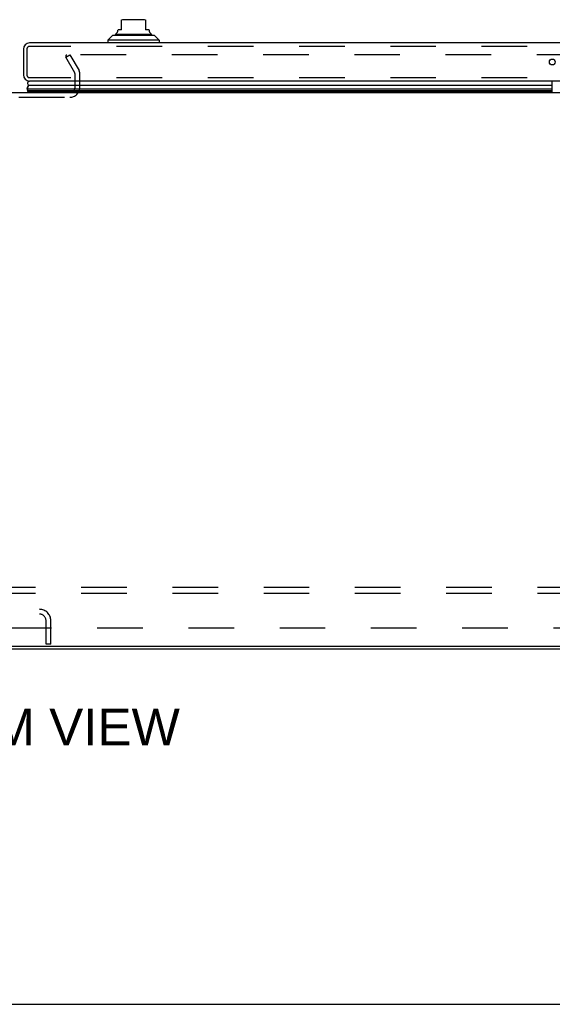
# Model space of a CAD drawing. Header units: inches. Extents: x 0 to 179, y 0 to 116.
# Tile 30 of 234: x 57 to 69, y 0 to 21. Entities that reach past the tile are written whole.
import ezdxf

# ---------------------------------------------------------------- set-up
doc = ezdxf.new("R2010")
doc.units = ezdxf.units.IN
doc.header["$LTSCALE"] = 9.842105
doc.header["$MEASUREMENT"] = 0
doc.linetypes.add('HIDDEN', pattern=[0.2, 0.1, -0.1])
doc.layers.get('0').update_dxf_attribs({"linetype": 'CONTINUOUS'})
for name, color, linetype in [('DEFAULT_2', 8, 'HIDDEN'), ('DIMENSIONS', 7, 'CONTINUOUS'), ('RIGHTHAND_DOOR_ASSEMBLY', 7, 'CONTINUOUS'), ('SUBPANEL', 7, 'CONTINUOUS')]:
    doc.layers.add(name, color=color, linetype=linetype)
doc.styles.get("Standard").update_dxf_attribs({"font": 'arial.ttf'})

msp = doc.modelspace()

# ---------------------------------------------------------------- linework, layer by layer
at = {"color": 7, "linetype": 'Continuous'}
for p, q in [((34.444, 19.665), (78.944, 19.665)), ((80.579, 7.717), (32.809, 7.717)), ((0, 0), (178.947, 0))]:
    msp.add_line(p, q, dxfattribs=at)
at = {"color": 3, "linetype": 'Continuous'}
msp.add_line((32.92, 7.665), (80.468, 7.665), dxfattribs=at)
at = {"layer": 'DEFAULT_2', "color": 8, "linetype": 'HIDDEN'}
for p, q in [((58.14, 20.426), (58.23, 20.478)), ((58.336, 20.086), (58.14, 20.426)), ((58.148, 20.413), (58.148, 20.465)), ((79.127, 20.478), (58.163, 20.478)), ((58.23, 20.478), (58.426, 20.138)), ((58.34, 19.78), (58.34, 20.071)), ((58.444, 19.78), (58.444, 20.07)), ((55.163, 19.561), (58.225, 19.561)), ((55.816, 8.519), (57.573, 8.519)), ((55.816, 8.415), (57.573, 8.415)), ((57.715, 7.769), (57.715, 8.273)), ((57.819, 7.769), (57.819, 8.273)), ((57.819, 7.769), (57.715, 7.769))]:
    msp.add_line(p, q, dxfattribs=at)
for points in [[(58.148, 20.465), (58.149, 20.466), (58.149, 20.468), (58.149, 20.469), (58.15, 20.47), (58.151, 20.472), (58.152, 20.473), (58.153, 20.474), (58.154, 20.475), (58.155, 20.476), (58.157, 20.477), (58.158, 20.477), (58.16, 20.478), (58.162, 20.478), (58.163, 20.478)], [(58.15, 20.459), (58.149, 20.46), (58.149, 20.462), (58.149, 20.463), (58.148, 20.465), (58.148, 20.465)]]:
    msp.add_lwpolyline(points, dxfattribs=at)
for centre, radius, start, end in [((58.307, 20.07), 0.033, 0, 30), ((58.307, 20.07), 0.137, 0, 30), ((58.225, 19.78), 0.219, 270, 360), ((58.225, 19.78), 0.115, 270, 360), ((57.573, 8.273), 0.246, 0, 90), ((57.573, 8.273), 0.142, 0, 90)]:
    msp.add_arc(centre, radius, start, end, dxfattribs=at)
at = {"layer": 'RIGHTHAND_DOOR_ASSEMBLY', "color": 7, "linetype": 'Continuous'}
for p, q in [((59.818, 21.235), (59.385, 21.235)), ((59.345, 21.019), (59.345, 21.229)), ((59.857, 21.229), (59.857, 21.019)), ((59.148, 20.893), (59.05, 20.794)), ((60.054, 20.893), (59.148, 20.893)), ((59.217, 20.92), (59.985, 20.92)), ((59.267, 21.006), (59.267, 21.019)), ((59.345, 21.019), (59.267, 21.019)), ((59.936, 21.019), (59.857, 21.019)), ((59.936, 21.006), (59.936, 21.019)), ((60.054, 20.893), (60.152, 20.794)), ((59.05, 20.794), (59.05, 20.735)), ((60.152, 20.794), (59.05, 20.794)), ((60.152, 20.794), (60.152, 20.735)), ((68.657, 20.38), (68.608, 20.38)), ((68.632, 19.818), (57.339, 19.818)), ((68.632, 19.665), (68.632, 19.91)), ((57.308, 19.665), (57.329, 19.677)), ((57.311, 19.743), (68.632, 19.743)), ((68.632, 19.7), (57.32, 19.7)), ((68.632, 19.686), (57.327, 19.686)), ((68.632, 19.677), (57.329, 19.677))]:
    msp.add_line(p, q, dxfattribs=at)
at = {"layer": 'RIGHTHAND_DOOR_ASSEMBLY', "color": 3, "linetype": 'Continuous'}
for p, q in [((57.226, 20.6), (57.226, 20.045)), ((79.904, 20.735), (57.361, 20.735)), ((79.904, 19.91), (57.361, 19.91))]:
    msp.add_line(p, q, dxfattribs=at)
at = {"layer": 'RIGHTHAND_DOOR_ASSEMBLY', "color": 8, "linetype": 'HIDDEN'}
for p, q in [((57.301, 20.6), (57.301, 20.045)), ((79.904, 20.66), (57.361, 20.66)), ((79.904, 19.985), (57.361, 19.985))]:
    msp.add_line(p, q, dxfattribs=at)
at = {"layer": 'RIGHTHAND_DOOR_ASSEMBLY', "color": 7, "linetype": 'Continuous'}
for points in [[(57.311, 19.743), (57.311, 19.75), (57.312, 19.756), (57.313, 19.763), (57.314, 19.769), (57.316, 19.775), (57.318, 19.782), (57.321, 19.788), (57.324, 19.794), (57.327, 19.8), (57.331, 19.806), (57.335, 19.812), (57.339, 19.818)], [(57.327, 19.686), (57.325, 19.689), (57.323, 19.693), (57.321, 19.696), (57.32, 19.7)]]:
    msp.add_lwpolyline(points, dxfattribs=at)
at = {"layer": 'RIGHTHAND_DOOR_ASSEMBLY', "color": 3, "linetype": 'Continuous'}
msp.add_circle((68.632, 20.323), 0.0625, dxfattribs=at)
at = {"layer": 'RIGHTHAND_DOOR_ASSEMBLY', "color": 7, "linetype": 'Continuous'}
for centre, radius, start, end in [((59.385, 21.117), 0.118, 90, 109.4747), ((59.818, 21.117), 0.118, 70.5215, 90), ((59.237, 20.871), 0.0492, 90, 153.8851), ((59.237, 20.92), 0.0197, 120, 180.1146), ((59.188, 21.006), 0.0787, 300, 360), ((60.015, 21.006), 0.0787, 180, 240), ((59.965, 20.871), 0.0492, 26.1149, 90), ((59.965, 20.92), 0.0197, 359.8854, 60), ((57.366, 19.86), 0.05, 95.2617, 237.3282), ((57.367, 19.732), 0.0569, 168.7115, 214.5669), ((57.356, 19.689), 0.03, 186.412, 203.7978)]:
    msp.add_arc(centre, radius, start, end, dxfattribs=at)
at = {"layer": 'RIGHTHAND_DOOR_ASSEMBLY', "color": 3, "linetype": 'Continuous'}
for centre, start, end in [((57.361, 20.6), 90, 180), ((57.361, 20.045), 180, 270)]:
    msp.add_arc(centre, 0.135, start, end, dxfattribs=at)
at = {"layer": 'RIGHTHAND_DOOR_ASSEMBLY', "color": 8, "linetype": 'HIDDEN'}
for centre, start, end in [((57.361, 20.6), 90, 180), ((57.361, 20.045), 180, 270)]:
    msp.add_arc(centre, 0.06, start, end, dxfattribs=at)
at = {"layer": 'RIGHTHAND_DOOR_ASSEMBLY', "color": 7, "linetype": 'Continuous'}
for start_param, end_param in [(2.674506, 3.140119), (-2.881148, -2.795492)]:
    msp.add_ellipse((57.576, 19.743), major_axis=(0.265, 0), ratio=0.632157, start_param=start_param, end_param=end_param, dxfattribs=at)
at = {"layer": 'SUBPANEL', "color": 8, "linetype": 'HIDDEN'}
for p, q in [((34.851, 8.994), (78.538, 8.994)), ((34.851, 8.869), (78.538, 8.869)), ((41.101, 8.119), (72.288, 8.119))]:
    msp.add_line(p, q, dxfattribs=at)

# ---------------------------------------------------------------- texts
at = {"layer": 'DIMENSIONS', "color": 2, "linetype": 'Continuous', "insert": (56.68, 6.376), "char_height": 0.78947, "width": 7.8243, "attachment_point": 2, "line_spacing_factor": 0.9}
msp.add_mtext('BOTTOM VIEW', dxfattribs=at)

doc.saveas('drawing.dxf')
